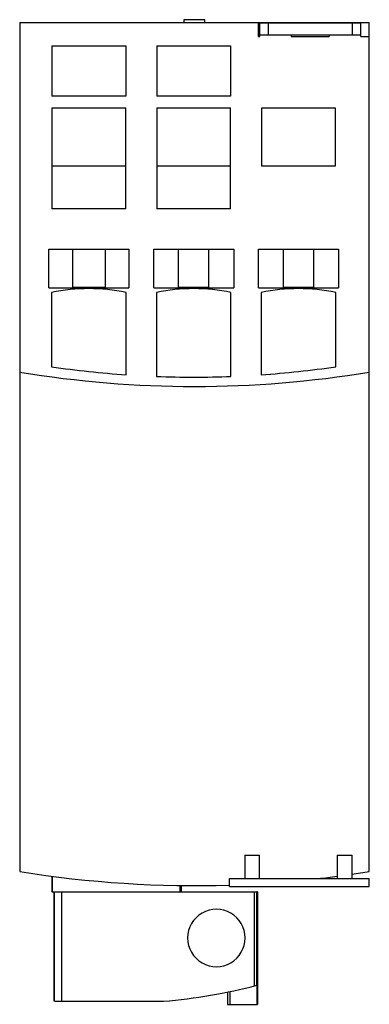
# Model space of a CAD drawing. Header units: millimetres. Extents: x 30 to 75, y 11 to 138.
import ezdxf

# ---------------------------------------------------------------- set-up
doc = ezdxf.new("R2010")
doc.units = ezdxf.units.MM
doc.header["$LTSCALE"] = 9.650704
doc.layers.get('0').update_dxf_attribs({"linetype": 'CONTINUOUS'})

msp = doc.modelspace()

# ---------------------------------------------------------------- linework, layer by layer
at = {"color": 7, "linetype": 'Continuous'}
for p, q in [((30.02, 137.46), (30.02, 28.06)), ((30.02, 137.46), (75.02, 137.46)), ((51.17, 137.81), (51.17, 137.46)), ((53.87, 137.81), (51.17, 137.81)), ((53.87, 137.46), (53.87, 137.81)), ((60.72, 137.46), (60.72, 135.66)), ((60.92, 135.66), (60.92, 137.36)), ((73.92, 137.36), (60.92, 137.36)), ((61.22, 137.36), (61.22, 137.46)), ((61.42, 137.46), (61.42, 137.36)), ((62.04, 135.86), (62.04, 137.36)), ((72.8, 137.36), (72.8, 135.86)), ((73.42, 137.46), (73.42, 137.36)), ((73.62, 137.36), (73.62, 137.46)), ((73.92, 135.66), (73.92, 137.36)), ((75.02, 28.06), (75.02, 137.46)), ((60.92, 135.86), (73.92, 135.86)), ((64.97, 135.86), (64.97, 135.66)), ((69.87, 135.86), (69.87, 135.66)), ((34.17, 134.46), (34.17, 127.96)), ((34.17, 134.46), (43.67, 134.46)), ((43.67, 134.46), (43.67, 127.96)), ((47.67, 134.46), (47.67, 127.96)), ((47.67, 134.46), (57.17, 134.46)), ((57.17, 134.46), (57.17, 127.96)), ((60.72, 135.66), (60.92, 135.66)), ((64.97, 135.66), (69.87, 135.66)), ((73.92, 135.66), (75.02, 135.66)), ((43.67, 127.96), (34.17, 127.96)), ((57.17, 127.96), (47.67, 127.96)), ((34.17, 126.46), (34.17, 113.46)), ((34.17, 126.46), (43.67, 126.46)), ((43.67, 113.46), (43.67, 126.46)), ((47.67, 126.46), (47.67, 113.46)), ((47.67, 126.46), (57.17, 126.46)), ((57.17, 113.46), (57.17, 126.46)), ((61.17, 118.96), (61.17, 126.46)), ((61.17, 126.46), (70.62, 126.46)), ((70.62, 126.46), (70.62, 118.96)), ((43.67, 118.96), (34.17, 118.96)), ((57.17, 118.96), (47.67, 118.96)), ((70.62, 118.96), (61.17, 118.96)), ((43.67, 113.46), (34.17, 113.46)), ((57.17, 113.46), (47.67, 113.46)), ((33.77, 103.26), (33.77, 108.26)), ((33.77, 108.26), (44.07, 108.26)), ((36.82, 108.26), (36.82, 103.36)), ((41.02, 108.26), (41.02, 103.36)), ((44.07, 108.26), (44.07, 103.26)), ((47.27, 103.26), (47.27, 108.26)), ((47.27, 108.26), (57.57, 108.26)), ((50.47, 103.36), (50.47, 108.26)), ((54.37, 103.36), (54.37, 108.26)), ((57.57, 108.26), (57.57, 103.26)), ((60.77, 103.26), (60.77, 108.26)), ((60.77, 108.26), (71.07, 108.26)), ((63.97, 103.36), (63.97, 108.26)), ((67.87, 103.36), (67.87, 108.26)), ((71.07, 108.26), (71.07, 103.26)), ((33.77, 103.26), (44.07, 103.26)), ((36.82, 103.36), (41.02, 103.36)), ((47.27, 103.26), (57.57, 103.26)), ((50.47, 103.36), (54.37, 103.36)), ((60.77, 103.26), (71.07, 103.26)), ((63.97, 103.36), (67.87, 103.36)), ((34.12, 102.66), (34.12, 93.11)), ((43.72, 92.06), (43.72, 102.66)), ((47.62, 102.66), (47.62, 91.85)), ((57.22, 91.85), (57.22, 102.66)), ((61.12, 102.66), (61.12, 92.06)), ((70.72, 93.11), (70.72, 102.66)), ((59.02, 30.16), (60.9, 30.16)), ((59.02, 30.16), (59.02, 27.16)), ((60.9, 27.16), (60.9, 30.16)), ((70.9, 30.16), (72.8, 30.16)), ((70.9, 30.16), (70.9, 27.16)), ((72.8, 27.16), (72.8, 30.16)), ((34.16, 27.46), (34.16, 25.46)), ((34.23, 25.46), (34.23, 27.45)), ((57.02, 27.16), (75.02, 27.16)), ((57.02, 26.16), (57.02, 27.16)), ((75.02, 26.16), (75.02, 27.16)), ((34.16, 25.46), (60.55, 25.46)), ((34.47, 11.36), (34.47, 25.46)), ((34.52, 11.36), (34.52, 25.46)), ((35.44, 11.36), (35.44, 25.46)), ((50.69, 25.46), (50.69, 26.27)), ((50.8, 26.27), (50.8, 25.46)), ((57.02, 26.16), (75.02, 26.16)), ((60.21, 25.46), (60.21, 13.32)), ((60.65, 25.46), (60.55, 25.46)), ((60.55, 13.41), (60.55, 25.46)), ((60.65, 25.46), (60.65, 10.96)), ((60.55, 13.41), (60.55, 10.96)), ((56.77, 12.54), (56.77, 10.96)), ((57.1, 10.96), (57.1, 12.62)), ((34.52, 11.36), (48.55, 11.36)), ((56.77, 10.96), (60.65, 10.96))]:
    msp.add_line(p, q, dxfattribs=at)
for centre, radius, start, end in [((38.92, 79.87), 23.29, 78.1063, 101.8937), ((52.42, 79.87), 23.29, 78.1063, 101.8937), ((65.92, 79.87), 23.29, 78.1063, 101.8937), ((52.42, 217), 125.24, 261.5979, 266.0166), ((52.42, 217), 125.24, 273.9834, 278.4021), ((52.52, 228.02), 137.46, 260.5789, 279.4211), ((52.42, 217), 125.24, 267.8035, 272.1965), ((52.52, 167.68), 141.42, 260.8451, 271.8235), ((52.52, 167.68), 141.42, 278.2429, 279.1549), ((52.52, 167.68), 141.42, 276.4679, 277.4658), ((55.34, 19.51), 3.7, 359.9813, 180.0187), ((55.34, 19.51), 3.7, 179.9817, 0.0183), ((42.51, 83.08), 71.97, 274.8146, 284.5197)]:
    msp.add_arc(centre, radius, start, end, dxfattribs=at)

doc.saveas('drawing.dxf')
